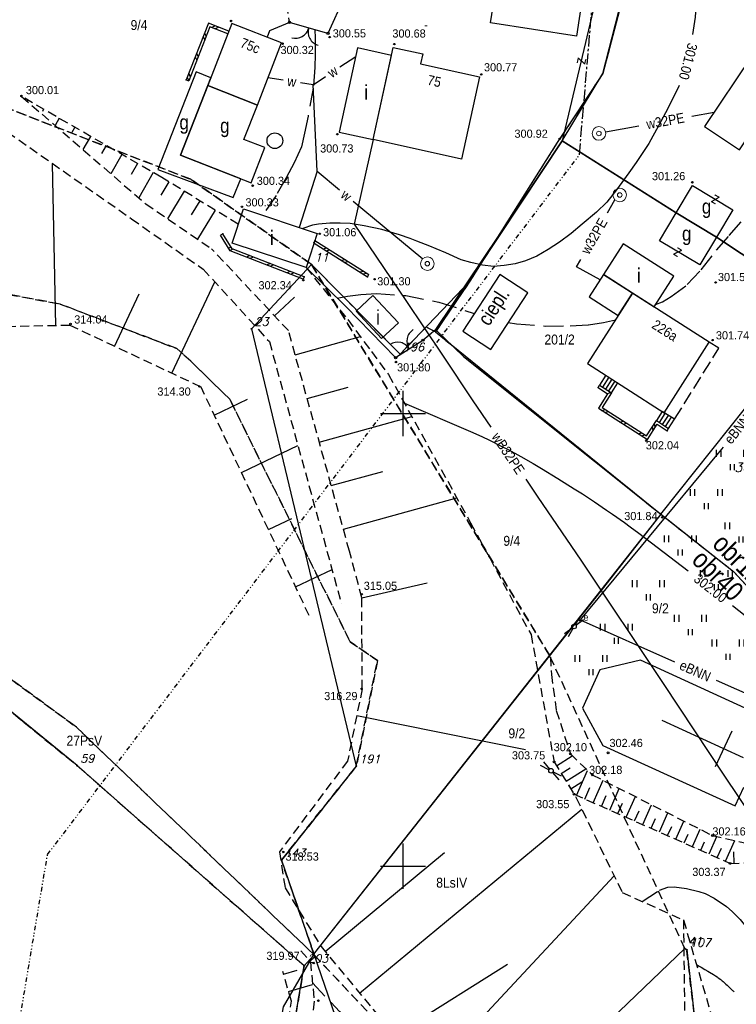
# Model space of a CAD drawing. Extents: x 4615668 to 9294084, y 5331114 to 10688993.
# Tile 147 of 181: x 4655853 to 4655932, y 5335598 to 5335707. Entities that reach past the tile are written whole.
import ezdxf
from ezdxf.enums import TextEntityAlignment as Align

# ---------------------------------------------------------------- set-up
doc = ezdxf.new("R2010")
doc.units = 0
doc.header["$MEASUREMENT"] = 0
for name, pattern in [('CENTER', [2, 1.25, -0.25, 0.25, -0.25]), ('CHODNIK', [2, 1.5, -0.5]), ('DIVIDE', [1.25, 0.5, -0.25, 0, -0.25, 0, -0.25]), ('DROGA', [1, 0.5, -0.5]), ('GEN7', [13.75, 9.75, -1.5, 1, -1.5]), ('KONTUR', [1.5, 1, -0.5]), ('SKARPA1', [1.5, 1, -0.5]), ('UZYTEK', [1.5, 1, -0.5]), ('WARSTWICA', [3, 2, -1])]:
    doc.linetypes.add(name, pattern=pattern)
for name, color, linetype in [('1', 7, 'Continuous'), ('11', 7, 'Continuous'), ('12', 7, 'Continuous'), ('13', 7, 'Continuous'), ('14', 7, 'Continuous'), ('15', 7, 'Continuous'), ('16', 7, 'Continuous'), ('17', 7, 'Continuous'), ('19', 7, 'Continuous'), ('2', 7, 'Continuous'), ('21', 7, 'Continuous'), ('22', 7, 'Continuous'), ('25', 7, 'Continuous'), ('26', 7, 'Continuous'), ('38', 7, 'Continuous'), ('47', 7, 'Continuous'), ('5', 7, 'Continuous'), ('50', 7, 'Continuous'), ('51', 7, 'Continuous'), ('52', 7, 'Continuous'), ('56', 7, 'Continuous'), ('57', 7, 'Continuous'), ('58', 7, 'Continuous'), ('60', 7, 'Continuous'), ('7', 4, 'GEN7'), ('8', 7, 'Continuous'), ('9', 7, 'Continuous'), ('UWWPA_907', 7, 'Continuous')]:
    doc.layers.add(name, color=color, linetype=linetype)
doc.styles.add('ITALICT', font='ITALICT', dxfattribs={"height": 0.2})
doc.styles.add('txt', font='TXT', dxfattribs={"height": 0.2})

# ---------------------------------------------------------------- blocks, each defined once
blk = doc.blocks.new('203')
at = {"layer": '57', "color": 3, "linetype": 'Continuous'}
blk.add_circle((0, 0), 0.045, dxfattribs=at)
blk = doc.blocks.new('Z')
at = {"layer": '60', "color": 11, "linetype": 'Continuous', "style": 'txt', "width": 0.88}
blk.add_text('z', height=1.25, rotation=0.0001, dxfattribs=at).set_placement((-0.01, 0.19), align=Align.MIDDLE)
blk = doc.blocks.new('BR')
at = {"layer": '38', "color": 97, "linetype": 'Continuous'}
for centre, start, end in [((-1.5, 0.05), 357.959, 90.5616), ((1.5, 0.06), 89.6223, 182.2249)]:
    blk.add_arc(centre, 1.5, start, end, dxfattribs=at)
blk = doc.blocks.new('SB')
at = {"layer": 'UWWPA_907', "color": 7, "linetype": 'Continuous', "lineweight": 13}
for radius in [0.75, 0.25]:
    blk.add_circle((0, 0), radius, dxfattribs=at)
blk = doc.blocks.new('WYS')
at = {"layer": '52', "color": 67, "linetype": 'Continuous'}
blk.add_circle((0, 0), 0.08, dxfattribs=at)
blk = doc.blocks.new('SL')
at = {"layer": '22', "color": 1, "linetype": 'Continuous'}
for p, q in [((-1.27, 0.26), (-0.24, 0.05)), ((1.28, 0.26), (0.24, 0.05)), ((-0.25, -0.05), (-1.27, -0.26)), ((0.24, -0.05), (1.28, -0.26))]:
    blk.add_line(p, q, dxfattribs=at)
blk.add_circle((0, 0), 0.25, dxfattribs=at)
blk = doc.blocks.new('A')
at = {"layer": '26', "color": 165, "linetype": 'Continuous'}
blk.add_circle((0, 0), 0.125, dxfattribs=at)
blk = doc.blocks.new('LAKI')
at = {"layer": '47', "color": 3, "linetype": 'Continuous'}
for p, q in [((-1.768, 1.143), (-1.768, 1.893)), ((-1.268, 1.143), (-1.268, 1.893)), ((1.268, 1.143), (1.268, 1.893)), ((1.768, 1.143), (1.768, 1.893)), ((-0.225, -0.338), (-0.225, 0.338)), ((0.225, -0.338), (0.225, 0.338))]:
    blk.add_line(p, q, dxfattribs=at)

msp = doc.modelspace()

# ---------------------------------------------------------------- linework, layer by layer
at = {"layer": '1', "color": 2, "linetype": 'Continuous'}
for points in [[(4655898.546, 5335672.021), (4655912.556, 5335693.126), (4655917.047, 5335700.565), (4655920.387, 5335713.345), (4655923.027, 5335720.205), (4655850.892, 5335734.396), (4655850.397, 5335734.435), (4655814.698, 5335747.014)], [(4655900.405, 5335674.77), (4655898.546, 5335672.021), (4655923.037, 5335652.224), (4655931.497, 5335645.555), (4655948.087, 5335627.595), (4655968.439, 5335646.719), (4655991.829, 5335668.697), (4655996.317, 5335672.915), (4655999.432, 5335675.248), (4656017.027, 5335688.425), (4656020.057, 5335688.905)]]:
    msp.add_lwpolyline(points, dxfattribs=at)
at = {"layer": '11', "color": 7, "linetype": 'Continuous'}
for p, q in [((4655932.603, 5335624.991), (4655923.617, 5335629.102)), ((4655931.291, 5335627.932), (4655929.471, 5335623.971))]:
    msp.add_line(p, q, dxfattribs=at)
at = {"layer": '11', "color": 132, "linetype": 'Continuous'}
for points in [[(4655905.432, 5335711.282), (4655914.909, 5335709.837), (4655914.126, 5335704.704), (4655904.649, 5335706.149)], [(4655904.656, 5335670.079), (4655908.744, 5335676.348), (4655905.648, 5335678.367), (4655901.56, 5335672.098)]]:
    msp.add_lwpolyline(points, close=True, dxfattribs=at)
at = {"layer": '11', "color": 2, "linetype": 'Continuous'}
for points in [[(4655876.056, 5335706.094), (4655873.375, 5335699.233), (4655878.864, 5335697.088), (4655881.545, 5335703.949)], [(4655893.698, 5335702.57), (4655889.945, 5335703.395), (4655887.898, 5335694.092), (4655891.651, 5335693.266)], [(4655891.651, 5335693.266), (4655893.893, 5335703.456), (4655897.14, 5335702.742), (4655896.9, 5335701.651), (4655903.421, 5335700.216), (4655901.419, 5335691.117)], [(4655937.339, 5335699.852), (4655933.475, 5335702.444), (4655928.289, 5335694.712), (4655932.154, 5335692.12)], [(4655925.151, 5335685.167), (4655926.964, 5335688.196), (4655931.43, 5335685.523), (4655929.617, 5335682.494)], [(4655877.323, 5335685.611), (4655885.491, 5335682.911), (4655884.246, 5335679.146), (4655876.078, 5335681.846)], [(4655922.709, 5335674.799), (4655924.882, 5335678.2), (4655919.291, 5335681.772), (4655917.118, 5335678.371)], [(4655917.118, 5335678.371), (4655915.542, 5335675.903), (4655918.757, 5335673.849), (4655920.333, 5335676.317)], [(4655928.814, 5335670.898), (4655920.333, 5335676.317), (4655915.351, 5335668.52), (4655923.832, 5335663.101)]]:
    msp.add_lwpolyline(points, close=True, dxfattribs=at)
at = {"layer": '13', "color": 7, "linetype": 'Continuous'}
for points in [[(4655873.715, 5335700.102), (4655872.083, 5335700.739), (4655867.867, 5335689.949), (4655876.208, 5335686.871), (4655877.051, 5335688.931), (4655870.37, 5335691.542)], [(4655873.375, 5335699.233), (4655870.37, 5335691.542), (4655878.169, 5335688.494), (4655879.687, 5335692.378), (4655877.376, 5335693.281), (4655878.864, 5335697.088)], [(4655923.314, 5335682.097), (4655925.151, 5335685.167), (4655929.617, 5335682.494), (4655927.78, 5335679.424)], [(4655891.641, 5335676.048), (4655894.46, 5335673.026), (4655892.596, 5335671.288), (4655889.777, 5335674.31)], [(4655917.062, 5335626.349), (4655931.69, 5335619.661), (4655932.643, 5335621.745), (4655937.147, 5335619.685), (4655939.485, 5335624.795), (4655934.912, 5335626.887), (4655935.894, 5335629.034), (4655921.213, 5335635.78), (4655916.72, 5335634.704), (4655914.804, 5335630.449)]]:
    msp.add_lwpolyline(points, close=True, dxfattribs=at)
at = {"layer": '15', "color": 62, "linetype": 'Continuous'}
for p, q in [((4655917.697, 5335667.021), (4655917, 5335665.931)), ((4655918.029, 5335666.809), (4655917.332, 5335665.718)), ((4655918.361, 5335666.597), (4655917.664, 5335665.506)), ((4655923.305, 5335662.016), (4655923.95, 5335663.026)), ((4655923.645, 5335661.799), (4655924.289, 5335662.809)), ((4655923.984, 5335661.582), (4655924.629, 5335662.592))]:
    msp.add_line(p, q, dxfattribs=at)
for points in [[(4655917.365, 5335667.233), (4655916.668, 5335666.143), (4655917.996, 5335665.294), (4655918.693, 5335666.385)], [(4655924.324, 5335661.365), (4655924.969, 5335662.375), (4655923.61, 5335663.243), (4655922.965, 5335662.233)]]:
    msp.add_lwpolyline(points, dxfattribs=at)
at = {"layer": '16', "color": 7, "linetype": 'CHODNIK'}
msp.add_lwpolyline([(4655924.969, 5335662.375), (4655929.877, 5335670.227), (4655928.814, 5335670.898)], dxfattribs=at)
at = {"layer": '16', "color": 7, "linetype": 'Continuous'}
msp.add_circle((4655880.8, 5335693.146), 0.865, dxfattribs=at)
at = {"layer": '17', "color": 97, "linetype": 'DROGA'}
msp.add_lwpolyline([(4655882.42, 5335706.217), (4655881.195, 5335714.103), (4655876.37, 5335717.002), (4655860.025, 5335720.708)], dxfattribs=at)
at = {"layer": '19', "color": 172, "linetype": 'Continuous'}
for p, q in [((4655874.208, 5335705.828), (4655873.819, 5335705.658)), ((4655874.603, 5335705.674), (4655874.214, 5335705.503)), ((4655872.871, 5335704.651), (4655873.041, 5335704.262)), ((4655873.025, 5335705.046), (4655873.195, 5335704.657)), ((4655875.721, 5335705.237), (4655875.611, 5335704.957)), ((4655871.997, 5335702.416), (4655872.167, 5335702.027)), ((4655872.152, 5335702.811), (4655872.322, 5335702.422)), ((4655871.124, 5335700.18), (4655871.294, 5335699.792)), ((4655871.278, 5335700.575), (4655871.448, 5335700.187)), ((4655870.996, 5335699.855), (4655871.276, 5335699.745)), ((4655875.035, 5335682.857), (4655874.781, 5335682.697)), ((4655885.137, 5335681.839), (4655885.234, 5335682.133)), ((4655885.137, 5335681.839), (4655891.03, 5335678.12)), ((4655885.234, 5335682.133), (4655891.19, 5335678.374)), ((4655875.955, 5335681.388), (4655875.677, 5335681.266)), ((4655876.195, 5335681.165), (4655875.837, 5335681.009)), ((4655886.12, 5335681.219), (4655886.534, 5335681.312)), ((4655886.479, 5335680.992), (4655886.892, 5335681.086)), ((4655878.035, 5335680.449), (4655877.647, 5335680.278)), ((4655878.43, 5335680.295), (4655878.042, 5335680.124)), ((4655880.271, 5335679.578), (4655879.883, 5335679.407)), ((4655880.667, 5335679.424), (4655880.278, 5335679.253)), ((4655888.149, 5335679.938), (4655888.563, 5335680.032)), ((4655888.508, 5335679.712), (4655888.922, 5335679.805)), ((4655882.508, 5335678.707), (4655882.119, 5335678.536)), ((4655882.903, 5335678.553), (4655882.515, 5335678.382)), ((4655890.179, 5335678.657), (4655890.593, 5335678.751)), ((4655890.538, 5335678.431), (4655890.952, 5335678.524)), ((4655891.03, 5335678.12), (4655891.19, 5335678.374)), ((4655884.021, 5335678.118), (4655883.913, 5335677.838)), ((4655916.517, 5335665.883), (4655916.679, 5335666.135)), ((4655917.528, 5335665.236), (4655917.943, 5335665.328)), ((4655916.914, 5335663.363), (4655917.328, 5335663.455)), ((4655917.271, 5335663.135), (4655917.686, 5335663.226)), ((4655918.936, 5335662.071), (4655919.351, 5335662.163)), ((4655919.294, 5335661.843), (4655919.708, 5335661.934)), ((4655922.619, 5335661.133), (4655922.527, 5335661.547)), ((4655922.847, 5335661.49), (4655922.756, 5335661.905)), ((4655924.162, 5335661.113), (4655924.324, 5335661.365)), ((4655920.959, 5335660.779), (4655921.373, 5335660.871)), ((4655921.317, 5335660.551), (4655921.731, 5335660.642))]:
    msp.add_line(p, q, dxfattribs=at)
for points in [[(4655875.721, 5335705.237), (4655873.447, 5335706.125), (4655870.996, 5335699.855)], [(4655875.611, 5335704.957), (4655873.617, 5335705.737), (4655871.276, 5335699.745)], [(4655883.913, 5335677.838), (4655875.86, 5335680.973), (4655874.781, 5335682.697)], [(4655884.021, 5335678.118), (4655876.062, 5335681.217), (4655875.035, 5335682.857)], [(4655916.517, 5335665.883), (4655917.582, 5335665.202), (4655916.554, 5335663.593), (4655921.978, 5335660.129), (4655923.057, 5335661.819), (4655924.162, 5335661.113)], [(4655916.679, 5335666.135), (4655917.996, 5335665.294), (4655916.968, 5335663.685), (4655921.886, 5335660.543), (4655922.965, 5335662.233), (4655924.324, 5335661.365)]]:
    msp.add_lwpolyline(points, dxfattribs=at)
for p in [(4655875.721, 5335705.237), (4655870.996, 5335699.855), (4655875.035, 5335682.857), (4655885.105, 5335681.859), (4655884.021, 5335678.118), (4655891.03, 5335678.12), (4655916.517, 5335665.883), (4655924.162, 5335661.113)]:
    msp.add_point(p, dxfattribs=at)
at = {"layer": '2', "color": 5, "linetype": 'Continuous'}
for p, q in [((4655920.387, 5335713.345), (4655917.047, 5335700.565)), ((4655917.047, 5335700.565), (4655912.014, 5335692.948)), ((4655912.014, 5335692.948), (4655902.34, 5335677.63)), ((4655884.85, 5335679.468), (4655878.209, 5335672.359)), ((4655894.636, 5335669.562), (4655884.85, 5335679.468)), ((4655902.34, 5335677.63), (4655894.636, 5335669.562)), ((4655902.34, 5335677.63), (4655898.546, 5335672.021)), ((4655878.209, 5335672.359), (4655889.801, 5335624.057)), ((4655898.546, 5335672.021), (4655923.037, 5335652.224)), ((4655923.037, 5335652.224), (4655931.497, 5335645.555)), ((4655931.497, 5335645.555), (4655948.087, 5335627.595)), ((4655858.954, 5335624.117), (4655847.251, 5335633.65)), ((4655884.029, 5335602.018), (4655858.954, 5335624.117)), ((4655889.801, 5335624.057), (4655881.529, 5335613.684)), ((4655881.529, 5335613.684), (4655890.325, 5335588.223)), ((4655908.308, 5335586.935), (4655926.129, 5335603.906)), ((4655926.129, 5335603.906), (4655926.324, 5335603.77)), ((4655926.324, 5335603.77), (4655927.814, 5335590.757)), ((4655879.4, 5335574.522), (4655884.029, 5335602.018))]:
    msp.add_line(p, q, dxfattribs=at)
at = {"layer": '2', "color": 7, "linetype": 'Continuous'}
for p in [(4655923.469, 5335651.892), (4655948.087, 5335627.595)]:
    msp.add_line(p, (4655931.497, 5335645.555), dxfattribs=at)
for points in [[(4655959.985, 5335707.422), (4655941.252, 5335679.032), (4655937.78, 5335677.085), (4655929.617, 5335682.494), (4655925.151, 5335685.167), (4655912.556, 5335693.126), (4655917.047, 5335700.565), (4655920.508, 5335714.096), (4655945.68, 5335709.823), (4655959.985, 5335707.422)], [(4655912.556, 5335693.126), (4655898.546, 5335672.021), (4655923.469, 5335651.892), (4655940.377, 5335673.108)], [(4655923.469, 5335651.892), (4655917.519, 5335644.296), (4655885.167, 5335603.427)]]:
    msp.add_lwpolyline(points, dxfattribs=at)
at = {"layer": '21', "color": 1, "linetype": 'Continuous'}
msp.add_line((4655914.545, 5335640.219), (4655924.957, 5335635.6), dxfattribs=at)
for points in [[(4655930.34, 5335659.303), (4655929.811, 5335658.651), (4655914.545, 5335640.219)], [(4655929.573, 5335633.552), (4655940.795, 5335628.573), (4655939.277, 5335624.885)]]:
    msp.add_lwpolyline(points, dxfattribs=at)
at = {"layer": '25', "color": 165, "linetype": 'Continuous'}
for p, q in [((4655887.989, 5335701.296), (4655889.74, 5335702.462)), ((4655881.724, 5335699.826), (4655880.032, 5335700.076)), ((4655885.045, 5335699.335), (4655886.387, 5335700.229)), ((4655885.045, 5335699.335), (4655883.629, 5335699.544)), ((4655885.485, 5335689.764), (4655885.045, 5335699.335)), ((4655926.872, 5335695.862), (4655929.365, 5335696.316)), ((4655917.346, 5335694.127), (4655921.043, 5335694.8)), ((4655885.485, 5335689.764), (4655883.48, 5335683.576)), ((4655885.485, 5335689.764), (4655887.958, 5335687.713)), ((4655889.44, 5335686.484), (4655897.139, 5335680.1)), ((4655917.553, 5335685.178), (4655918.382, 5335686.631))]:
    msp.add_line(p, q, dxfattribs=at)
for points in [[(4655891.676, 5335693.261), (4655889.561, 5335683.925), (4655895.276, 5335675.487), (4655899.344, 5335669.449), (4655902.677, 5335664.423), (4655904.655, 5335661.49)], [(4655916.743, 5335677.783), (4655914.151, 5335679.221), (4655914.615, 5335680.033)], [(4655908.528, 5335655.748), (4655909.856, 5335653.779), (4655914.61, 5335646.818)], [(4655914.61, 5335646.818), (4655923.7, 5335633.196), (4655930.575, 5335622.833), (4655940.482, 5335608.113), (4655945.579, 5335600.478), (4655959.32, 5335591.773)]]:
    msp.add_lwpolyline(points, dxfattribs=at)
at = {"layer": '38', "color": 97, "linetype": 'Continuous'}
for p, q in [((4655916.725, 5335710.668), (4655912.556, 5335693.126)), ((4655888.506, 5335709.048), (4655886.669, 5335705.003)), ((4655886.669, 5335705.003), (4655882.42, 5335706.217)), ((4655912.556, 5335693.126), (4655925.151, 5335685.167)), ((4655897.168, 5335671.113), (4655898.543, 5335672.283)), ((4655894.145, 5335669.185), (4655897.168, 5335671.113))]:
    msp.add_line(p, q, dxfattribs=at)
for points in [[(4655929.617, 5335682.494), (4655937.78, 5335677.085), (4655941.252, 5335679.032), (4655958.284, 5335701.637), (4655958.478, 5335705.614), (4655945.165, 5335707.203)], [(4655882.42, 5335706.217), (4655880.218, 5335705.285), (4655879.951, 5335704.572)], [(4655912.556, 5335693.126), (4655898.543, 5335672.283), (4655901.635, 5335669.317), (4655923.469, 5335651.892), (4655940.377, 5335673.108)], [(4655894.145, 5335669.185), (4655888.681, 5335674.799), (4655884.246, 5335679.146)], [(4655923.469, 5335651.892), (4655885.167, 5335603.427), (4655881.714, 5335597.466), (4655875.635, 5335563.025)]]:
    msp.add_lwpolyline(points, dxfattribs=at)
for centre in [(4655882.42, 5335706.217), (4655886.669, 5335705.003), (4655897.168, 5335671.113), (4655894.145, 5335669.185)]:
    msp.add_circle(centre, 0.125, dxfattribs=at)
at = {"layer": '50', "color": 216, "linetype": 'Continuous'}
for points in [[(4655927.391, 5335709.323), (4655927.361, 5335708.456), (4655927.257, 5335706.808), (4655926.976, 5335704.875)], [(4655925.5, 5335699.242), (4655924.221, 5335696.71), (4655923.2, 5335694.783), (4655922.128, 5335692.849), (4655920.739, 5335690.735), (4655919.919, 5335689.591), (4655918.572, 5335687.721), (4655917.494, 5335686.362), (4655916.362, 5335685.266), (4655914.778, 5335683.918), (4655913.536, 5335682.903), (4655912.246, 5335681.938), (4655911.009, 5335681.138), (4655909.772, 5335680.384), (4655908.503, 5335679.872), (4655907.371, 5335679.545), (4655906.143, 5335679.359), (4655904.952, 5335679.246), (4655903.743, 5335679.395), (4655902.449, 5335679.694), (4655901.389, 5335680.003), (4655899.685, 5335680.749), (4655898.646, 5335681.215), (4655897.923, 5335681.484), (4655896.488, 5335682.064), (4655895.764, 5335682.339), (4655894.572, 5335682.736), (4655893.932, 5335682.945), (4655892.617, 5335683.335), (4655890.677, 5335683.739), (4655889.111, 5335683.994), (4655888.024, 5335684.051), (4655886.869, 5335684.02), (4655885.633, 5335683.913), (4655884.958, 5335683.802), (4655883.881, 5335683.443)], [(4655895.115, 5335664.157), (4655902.666, 5335660.907), (4655903.75, 5335660.425), (4655904.467, 5335660.089), (4655905.886, 5335659.387), (4655906.588, 5335659.021), (4655907.981, 5335658.266), (4655909.359, 5335657.481), (4655910.27, 5335656.943), (4655912.079, 5335655.842), (4655913.893, 5335654.704), (4655914.794, 5335654.127), (4655916.136, 5335653.249), (4655917.465, 5335652.354), (4655918.125, 5335651.899), (4655919.431, 5335650.972), (4655920.078, 5335650.5), (4655921.04, 5335649.779), (4655926.498, 5335645.621)], [(4655931.391, 5335641.813), (4655934.685, 5335639.211), (4655935.503, 5335638.545), (4655936.037, 5335638.09), (4655937.081, 5335637.155), (4655937.593, 5335636.677), (4655938.604, 5335635.701), (4655939.603, 5335634.706), (4655941.598, 5335632.674), (4655941.812, 5335632.465), (4655942.109, 5335632.179), (4655942.25, 5335632.03), (4655942.439, 5335631.797), (4655942.518, 5335631.677), (4655942.603, 5335631.51), (4655942.635, 5335631.424), (4655942.668, 5335631.291), (4655942.68, 5335631.154), (4655942.679, 5335631.083), (4655942.625, 5335630.249)], [(4655927.405, 5335602.142), (4655927.504, 5335602.082), (4655927.703, 5335601.962), (4655927.904, 5335601.845), (4655928.307, 5335601.613), (4655928.666, 5335601.406), (4655928.845, 5335601.302), (4655929.022, 5335601.197), (4655929.111, 5335601.144), (4655929.286, 5335601.036), (4655929.373, 5335600.981), (4655929.503, 5335600.897), (4655929.674, 5335600.783), (4655929.759, 5335600.725), (4655929.885, 5335600.636), (4655930.009, 5335600.546), (4655930.071, 5335600.499), (4655930.13, 5335600.454), (4655930.245, 5335600.361), (4655930.359, 5335600.264), (4655930.434, 5335600.199), (4655930.581, 5335600.065), (4655930.653, 5335599.997), (4655930.797, 5335599.859), (4655930.94, 5335599.719), (4655931.129, 5335599.532), (4655931.224, 5335599.438), (4655931.367, 5335599.299), (4655931.439, 5335599.23), (4655931.548, 5335599.127)]]:
    msp.add_lwpolyline(points, dxfattribs=at)
at = {"layer": '50', "color": 245, "linetype": 'WARSTWICA'}
for points in [[(4655885.235, 5335705.413), (4655885.253, 5335704.454), (4655885.267, 5335702.708), (4655885.228, 5335701.225), (4655885.037, 5335698.932), (4655884.468, 5335695.844), (4655884.07, 5335693.966), (4655883.749, 5335692.478), (4655882.95, 5335690.708), (4655882.049, 5335689.04), (4655880.944, 5335687.099), (4655879.45, 5335684.908)], [(4655922.862, 5335675.039), (4655923.637, 5335675.345), (4655924.611, 5335675.929), (4655926.386, 5335677.268), (4655927.904, 5335678.867), (4655929.614, 5335681.059), (4655931.029, 5335682.676), (4655932.703, 5335684.586), (4655934.616, 5335686.472), (4655936.05, 5335687.808), (4655937.153, 5335688.768)], [(4655887.696, 5335675.765), (4655888.818, 5335675.984), (4655890.304, 5335676.142), (4655892.043, 5335676.258), (4655895.271, 5335676.031), (4655898.935, 5335675.325), (4655902.839, 5335674.059)], [(4655906.596, 5335673.054), (4655907.515, 5335672.913), (4655910.709, 5335672.677), (4655913.425, 5335672.692), (4655915.453, 5335672.809), (4655917.132, 5335673.078), (4655918.44, 5335673.354)], [(4655921.407, 5335609.114), (4655923.318, 5335610.37), (4655924.24, 5335610.702), (4655924.923, 5335610.735), (4655926.283, 5335610.564), (4655927.673, 5335610.228), (4655928.355, 5335609.983), (4655929.353, 5335609.485), (4655930.734, 5335608.546), (4655931.354, 5335608.022), (4655932.214, 5335607.139), (4655933.972, 5335604.953), (4655934.778, 5335603.823), (4655935.904, 5335602.057), (4655938.02, 5335598.351), (4655938.989, 5335596.463), (4655940.278, 5335593.54), (4655942.159, 5335588.326), (4655942.978, 5335585.689), (4655944.035, 5335581.683), (4655947.045, 5335567.45), (4655948.199, 5335563.025)], [(4655884.955, 5335600.119), (4655887.96, 5335596.968), (4655888.358, 5335596.497), (4655889.002, 5335595.448), (4655890.383, 5335591.926), (4655891.977, 5335587.872), (4655892.563, 5335585.769), (4655892.915, 5335583.588), (4655893.192, 5335579.205), (4655893.366, 5335574.508), (4655893.192, 5335572.176), (4655892.213, 5335565.67)]]:
    msp.add_lwpolyline(points, dxfattribs=at)
at = {"layer": '51', "color": 3, "linetype": 'Continuous'}
for p, q in [((4655853.504, 5335697.622), (4655853.427, 5335697.489)), ((4655855.237, 5335696.623), (4655855.102, 5335696.39)), ((4655856.969, 5335695.623), (4655856.508, 5335694.825)), ((4655858.701, 5335694.624), (4655858.375, 5335694.058)), ((4655860.434, 5335693.624), (4655859.589, 5335692.161)), ((4655862.166, 5335692.625), (4655861.648, 5335691.727)), ((4655863.898, 5335691.625), (4655862.67, 5335689.497)), ((4655856.588, 5335672.712), (4655856.223, 5335690.629)), ((4655865.631, 5335690.626), (4655864.921, 5335689.395)), ((4655867.363, 5335689.626), (4655865.751, 5335686.833)), ((4655869.083, 5335688.606), (4655868.18, 5335687.13)), ((4655870.789, 5335687.563), (4655868.931, 5335684.527)), ((4655872.495, 5335686.519), (4655871.541, 5335684.959)), ((4655874.201, 5335685.475), (4655872.242, 5335682.273)), ((4655869.407, 5335667.455), (4655874.154, 5335677.554)), ((4655863.072, 5335670.433), (4655865.795, 5335676.226)), ((4655880.77, 5335673.797), (4655882.984, 5335675.877)), ((4655883.038, 5335669.503), (4655890.259, 5335671.501)), ((4655884.371, 5335664.684), (4655888.902, 5335665.938)), ((4655874.107, 5335662.838), (4655877.788, 5335664.581)), ((4655885.704, 5335659.865), (4655895.926, 5335662.693)), ((4655877.104, 5335656.511), (4655883.354, 5335659.472)), ((4655887.037, 5335655.046), (4655892.728, 5335656.621)), ((4655888.37, 5335650.227), (4655900.912, 5335653.697)), ((4655880.1, 5335650.185), (4655882.67, 5335651.402)), ((4655883.097, 5335643.859), (4655887.124, 5335645.767)), ((4655890.417, 5335642.65), (4655897.62, 5335644.312)), ((4655889.853, 5335629.666), (4655908.496, 5335625.917)), ((4655911.922, 5335624.101), (4655913.676, 5335625.197)), ((4655912.452, 5335623.253), (4655913.438, 5335623.869)), ((4655912.981, 5335622.405), (4655915.173, 5335623.774)), ((4655914.153, 5335620.837), (4655915.37, 5335623.587)), ((4655913.511, 5335621.557), (4655914.723, 5335622.314)), ((4655915.982, 5335620.028), (4655917.074, 5335622.496)), ((4655915.067, 5335620.433), (4655915.624, 5335621.69)), ((4655916.896, 5335619.623), (4655917.432, 5335620.834)), ((4655917.811, 5335619.218), (4655918.862, 5335621.595)), ((4655919.64, 5335618.409), (4655920.651, 5335620.693)), ((4655918.725, 5335618.814), (4655919.241, 5335619.979)), ((4655921.468, 5335617.6), (4655922.439, 5335619.792)), ((4655890.172, 5335598.981), (4655914.725, 5335619.32)), ((4655920.554, 5335618.004), (4655921.049, 5335619.124)), ((4655923.297, 5335616.79), (4655924.227, 5335618.891)), ((4655922.383, 5335617.195), (4655922.858, 5335618.268)), ((4655924.212, 5335616.386), (4655924.666, 5335617.413)), ((4655925.126, 5335615.981), (4655926.015, 5335617.989)), ((4655926.041, 5335615.576), (4655926.475, 5335616.557)), ((4655926.955, 5335615.171), (4655927.803, 5335617.088)), ((4655927.87, 5335614.767), (4655928.283, 5335615.702)), ((4655928.784, 5335614.362), (4655929.639, 5335616.294)), ((4655930.613, 5335613.553), (4655931.624, 5335615.837)), ((4655886.344, 5335603.602), (4655899.55, 5335614.54)), ((4655929.698, 5335613.957), (4655930.165, 5335615.011)), ((4655931.565, 5335613.337), (4655931.531, 5335614.601)), ((4655897.072, 5335589.198), (4655918.295, 5335611.948)), ((4655893.841, 5335594.246), (4655906.502, 5335602.2)), ((4655881.756, 5335601.098), (4655883.264, 5335601.543)), ((4655882.322, 5335599.18), (4655884.97, 5335599.961))]:
    msp.add_line(p, q, dxfattribs=at)
at = {"layer": '51', "color": 3, "linetype": 'SKARPA1'}
for points in [[(4655808.276, 5335700.464), (4655825.933, 5335696.506), (4655840.395, 5335697.915), (4655848.799, 5335695.819), (4655864.951, 5335684.529), (4655872.876, 5335678.95), (4655880.194, 5335670.957), (4655888.153, 5335642.027)], [(4655876.76, 5335683.909), (4655868.306, 5335689.082), (4655852.808, 5335698.024)], [(4655852.808, 5335698.024), (4655866.523, 5335686.166), (4655873.809, 5335681.207)], [(4655890.444, 5335632.607), (4655890.417, 5335642.65), (4655889.037, 5335647.818), (4655882.301, 5335672.167), (4655873.809, 5335681.207)], [(4655884.246, 5335679.146), (4655888.862, 5335673.387), (4655891.475, 5335669.86), (4655893.356, 5335667.331), (4655902.44, 5335650.941)], [(4655884.595, 5335640.696), (4655872.64, 5335665.935), (4655858.156, 5335672.744), (4655838.556, 5335672.345), (4655827.28, 5335674.49), (4655816.534, 5335672.305), (4655806.231, 5335671.907)], [(4655902.44, 5335650.941), (4655909.11, 5335638.596), (4655911.657, 5335624.525), (4655914.119, 5335620.572), (4655919.186, 5335610.109), (4655925.962, 5335607.072), (4655926.155, 5335591.215), (4655925.429, 5335581.869), (4655923.898, 5335571.033), (4655920.406, 5335563.025)], [(4655911.251, 5335636.109), (4655911.359, 5335634.194), (4655911.899, 5335630.22), (4655913.457, 5335625.405), (4655915.887, 5335623.095), (4655929.157, 5335616.405), (4655933.977, 5335615.295), (4655937.647, 5335616.325)], [(4655890.444, 5335632.607), (4655888.84, 5335624.629), (4655881.319, 5335614.615), (4655881.927, 5335610.631), (4655885.904, 5335604.133), (4655893.046, 5335595.511), (4655896.928, 5335589.332), (4655904.84, 5335581.951), (4655902.337, 5335563.025)], [(4655911.657, 5335624.525), (4655913.887, 5335620.955), (4655931.127, 5335613.325), (4655934.107, 5335613.405), (4655937.647, 5335616.325)], [(4655883.679, 5335603.667), (4655884.725, 5335602.46), (4655885.154, 5335598.087), (4655883.117, 5335580.403), (4655882.77, 5335577.791), (4655878.237, 5335563.025)], [(4655875.913, 5335563.025), (4655879.073, 5335575.702), (4655881.215, 5335588.557), (4655882.635, 5335598.117), (4655881.67, 5335601.39)]]:
    msp.add_lwpolyline(points, dxfattribs=at)
at = {"layer": '52', "color": 67, "linetype": 'Continuous'}
for centre in [(4655913.457, 5335625.405), (4655917.629, 5335625.528), (4655911.657, 5335624.525), (4655915.887, 5335623.095), (4655913.887, 5335620.955), (4655929.157, 5335616.405), (4655931.127, 5335613.325)]:
    msp.add_circle(centre, 0.1, dxfattribs=at)
at = {"layer": '58', "color": 1, "linetype": 'CENTER'}
msp.add_lwpolyline([(4655914.462, 5335691.584), (4655921.799, 5335777.288), (4656036.6, 5335762.54), (4656091.085, 5335838.33), (4656087.414, 5335867.176), (4656022.685, 5335883.426), (4656035.386, 5335914.616), (4656169.362, 5335874.669), (4656160.282, 5335778.355), (4656093.774, 5335647.606), (4656033.626, 5335672.476)], dxfattribs=at)
at = {"layer": '58', "color": 1, "linetype": 'DIVIDE'}
msp.add_lwpolyline([(4655850.175, 5335581.633), (4655855.675, 5335614.294), (4655914.462, 5335691.584)], dxfattribs=at)
at = {"layer": '60', "color": 7, "linetype": 'Continuous'}
for p, q in [((4655894.967, 5335660.525), (4655894.967, 5335665.525)), ((4655892.467, 5335663.025), (4655897.467, 5335663.025)), ((4655894.967, 5335610.525), (4655894.967, 5335615.525)), ((4655892.467, 5335613.025), (4655897.467, 5335613.025))]:
    msp.add_line(p, q, dxfattribs=at)
at = {"layer": '7', "color": 245, "linetype": 'KONTUR'}
for p, q in [((4655920.387, 5335713.345), (4655917.047, 5335700.565)), ((4655917.047, 5335700.565), (4655912.014, 5335692.948)), ((4655850.826, 5335696.896), (4655871.517, 5335688.882)), ((4655871.517, 5335688.882), (4655850.826, 5335696.896)), ((4655912.014, 5335692.948), (4655902.34, 5335677.63)), ((4655871.517, 5335688.882), (4655884.85, 5335679.468)), ((4655884.85, 5335679.468), (4655871.517, 5335688.882)), ((4655884.85, 5335679.468), (4655911.194, 5335636.238)), ((4655894.636, 5335669.562), (4655884.85, 5335679.468)), ((4655911.194, 5335636.238), (4655884.85, 5335679.468)), ((4655884.85, 5335679.468), (4655894.636, 5335669.562)), ((4655857.07, 5335675.099), (4655839.58, 5335678.373)), ((4655839.58, 5335678.373), (4655857.07, 5335675.099)), ((4655902.34, 5335677.63), (4655898.546, 5335672.021)), ((4655869.951, 5335670.189), (4655857.07, 5335675.099)), ((4655857.07, 5335675.099), (4655869.951, 5335670.189)), ((4655897.512, 5335672.573), (4655894.636, 5335669.562)), ((4655894.636, 5335669.562), (4655897.512, 5335672.573)), ((4655898.546, 5335672.021), (4655897.512, 5335672.573)), ((4655897.512, 5335672.573), (4655898.546, 5335672.021)), ((4655898.546, 5335672.021), (4655923.037, 5335652.224)), ((4655871.495, 5335668.808), (4655869.951, 5335670.189)), ((4655869.951, 5335670.189), (4655871.495, 5335668.808)), ((4655875.811, 5335664.588), (4655871.495, 5335668.808)), ((4655871.495, 5335668.808), (4655875.811, 5335664.588)), ((4655889.122, 5335637.793), (4655875.811, 5335664.588)), ((4655875.811, 5335664.588), (4655889.122, 5335637.793)), ((4655923.037, 5335652.224), (4655931.497, 5335645.555)), ((4655931.497, 5335645.555), (4655948.087, 5335627.595)), ((4655892.138, 5335635.725), (4655889.122, 5335637.793)), ((4655889.122, 5335637.793), (4655892.138, 5335635.725)), ((4655926.129, 5335603.906), (4655911.194, 5335636.238)), ((4655858.872, 5335628.352), (4655849.26, 5335635.43)), ((4655849.26, 5335635.43), (4655858.872, 5335628.352)), ((4655889.802, 5335624.057), (4655892.138, 5335635.725)), ((4655892.138, 5335635.725), (4655889.802, 5335624.057)), ((4655847.251, 5335633.65), (4655858.954, 5335624.117)), ((4655858.954, 5335624.117), (4655847.251, 5335633.65)), ((4655885.148, 5335603.21), (4655858.872, 5335628.352)), ((4655858.872, 5335628.352), (4655885.148, 5335603.21)), ((4655858.954, 5335624.117), (4655884.03, 5335602.019)), ((4655884.03, 5335602.019), (4655858.954, 5335624.117)), ((4655881.529, 5335613.684), (4655889.802, 5335624.057)), ((4655889.802, 5335624.057), (4655881.529, 5335613.684)), ((4655885.148, 5335603.21), (4655881.529, 5335613.684)), ((4655881.529, 5335613.684), (4655885.148, 5335603.21)), ((4655926.129, 5335603.906), (4655926.324, 5335603.77)), ((4655926.324, 5335603.77), (4655926.129, 5335603.906)), ((4655926.324, 5335603.77), (4655927.814, 5335590.757)), ((4655927.814, 5335590.757), (4655926.324, 5335603.77)), ((4655884.03, 5335602.019), (4655885.148, 5335603.21)), ((4655885.148, 5335603.21), (4655884.03, 5335602.019)), ((4655900.238, 5335587.165), (4655885.148, 5335603.21)), ((4655885.148, 5335603.21), (4655900.238, 5335587.165)), ((4655884.03, 5335602.019), (4655879.4, 5335574.522)), ((4655879.4, 5335574.522), (4655884.03, 5335602.019))]:
    msp.add_line(p, q, dxfattribs=at)
at = {"layer": '9', "color": 3, "linetype": 'UZYTEK'}
msp.add_lwpolyline([(4655925.962, 5335607.072), (4655930.23, 5335592.486), (4655927.628, 5335577.551), (4655926.23, 5335570.358), (4655924.39, 5335563.868), (4655924.121, 5335563.025)], dxfattribs=at)

# ---------------------------------------------------------------- block references
at = {"layer": '22', "color": 1, "linetype": 'Continuous'}
for p, xscale, yscale, rotation in [((4655913.87, 5335639.483), 0.9999989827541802, 0.9999989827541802, 48.24592677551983), ((4655911.317, 5335623.555), 1.00000087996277, 1.00000087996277, 322.11069536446)]:
    msp.add_blockref('SL', p, dxfattribs=dict(at, xscale=xscale, yscale=yscale, rotation=rotation))
msp.add_blockref('A', (4655914.545, 5335640.219), dxfattribs=at)
at = {"layer": '26', "color": 165, "linetype": 'Continuous'}
for p in [(4655916.617, 5335693.95), (4655918.918, 5335687.155), (4655897.658, 5335679.559)]:
    msp.add_blockref('SB', p, dxfattribs=at)
at = {"layer": '38', "color": 97, "linetype": 'Continuous'}
for p, xscale, yscale, rotation in [((4655884.544, 5335705.61), 1.000001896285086, 1.000001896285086, 164.0509759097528), ((4655895.656, 5335670.149), 1.000000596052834, 1.000000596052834, 32.52022158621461)]:
    msp.add_blockref('BR', p, dxfattribs=dict(at, xscale=xscale, yscale=yscale, rotation=rotation))
at = {"layer": '47', "color": 3, "linetype": 'Continuous'}
for p in [(4655931.383, 5335657.096), (4655928.501, 5335652.778), (4655932.344, 5335649.1), (4655925.618, 5335647.661), (4655929.622, 5335643.823), (4655922.095, 5335642.704), (4655926.739, 5335638.866), (4655918.573, 5335637.907), (4655930.903, 5335636.148), (4655915.771, 5335634.441)]:
    msp.add_blockref('LAKI', p, dxfattribs=at)
at = {"layer": '52', "color": 67, "linetype": 'Continuous'}
for p in [(4655875.96, 5335706.373), (4655886.851, 5335704.588), (4655881.651, 5335703.87), (4655894.007, 5335703.816), (4655903.604, 5335700.463), (4655852.79, 5335698.089), (4655887.707, 5335693.861), (4655912.278, 5335693.35), (4655878.345, 5335688.177), (4655926.947, 5335688.548), (4655877.152, 5335685.845), (4655885.762, 5335682.865), (4655883.938, 5335677.73), (4655891.818, 5335677.845), (4655929.516, 5335677.487), (4655858.211, 5335672.902), (4655929.173, 5335671.123), (4655894.184, 5335668.697), (4655872.46, 5335665.998), (4655921.842, 5335660.01), (4655923.63, 5335651.548), (4655890.405, 5335643.054), (4655890.384, 5335632.599), (4655881.723, 5335614.582), (4655885.09, 5335602.314), (4655885.607, 5335598.154)]:
    msp.add_blockref('WYS', p, dxfattribs=at)
at = {"layer": '57', "color": 3, "linetype": 'Continuous'}
for p in [(4655884.85, 5335679.468), (4655878.209, 5335672.359), (4655894.636, 5335669.562), (4655858.954, 5335624.117), (4655889.801, 5335624.057), (4655881.529, 5335613.684), (4655926.129, 5335603.906), (4655926.324, 5335603.77), (4655884.029, 5335602.018)]:
    msp.add_blockref('203', p, dxfattribs=at)
at = {"layer": '60', "color": 11, "linetype": 'Continuous'}
for p, xscale, yscale, rotation in [((4655914.642, 5335701.934), 1.000000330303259, 1.000000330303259, 258.2027617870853), ((4655929.479, 5335686.708), 0.9999980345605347, 0.9999980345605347, 150.9019374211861), ((4655925.323, 5335680.876), 1.000001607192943, 1.000001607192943, 147.2269572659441)]:
    msp.add_blockref('Z', p, dxfattribs=dict(at, xscale=xscale, yscale=yscale, rotation=rotation))

# ---------------------------------------------------------------- texts
at = {"layer": '1', "color": 2, "linetype": 'Continuous', "style": 'txt', "width": 0.9}
for s, p in [('obr123', (4655929.77, 5335649.209)), ('obr40', (4655927.49, 5335647.435))]:
    msp.add_text(s, height=2.1, rotation=315, dxfattribs=at).set_placement(p, align=Align.MIDDLE_LEFT)
at = {"layer": '12', "color": 62, "linetype": 'Continuous', "style": 'txt', "width": 0.909091}
for s, rotation, p in [('75c', 338.65536, (4655878.281, 5335704.151)), ('75', 347.5894, (4655898.546, 5335700.265)), ('226a', 327.42314, (4655924.206, 5335672.655))]:
    msp.add_text(s, height=1.1, rotation=rotation, dxfattribs=at).set_placement(p, align=Align.TOP_CENTER)
at = {"layer": '12', "color": 7, "linetype": 'Continuous', "style": 'txt', "width": 0.875}
for p in [(4655890.9, 5335698.527), (4655880.457, 5335682.461), (4655921.032, 5335678.304)]:
    msp.add_text('i', height=1.6, dxfattribs=at).set_placement(p, align=Align.MIDDLE)
msp.add_text('ciepl.', height=1.6, rotation=56.95065, dxfattribs=at).set_placement((4655905.143, 5335674.73), align=Align.MIDDLE)
at = {"layer": '14', "color": 7, "linetype": 'Continuous', "style": 'txt', "width": 0.875}
for s, p in [('g', (4655870.773, 5335694.945)), ('g', (4655875.268, 5335694.572)), ('g', (4655928.51, 5335685.642)), ('g', (4655926.321, 5335682.655)), ('i', (4655892.205, 5335673.683))]:
    msp.add_text(s, height=1.6, dxfattribs=at).set_placement(p, align=Align.MIDDLE)
at = {"layer": '21', "color": 1, "linetype": 'Continuous', "style": 'txt', "width": 0.909091}
for rotation, p in [(50.96058, (4655931.93, 5335661.264)), (336.07519, (4655927.265, 5335634.576))]:
    msp.add_text('eBNN', height=1.1, rotation=rotation, dxfattribs=at).set_placement(p, align=Align.MIDDLE)
at = {"layer": '22', "color": 1, "linetype": 'Continuous', "style": 'txt', "width": 0.875}
msp.add_text('e', height=0.8, dxfattribs=at).set_placement((4655914.926, 5335640.106))
at = {"layer": '25', "color": 165, "linetype": 'Continuous', "style": 'txt', "width": 0.909091}
for s, rotation, p in [('w', 33.66471, (4655887.188, 5335700.761)), ('w', 351.59167, (4655882.676, 5335699.685)), ('w32PE', 10.32204, (4655923.957, 5335695.331)), ('w', 320.33301, (4655888.699, 5335687.098)), ('w32PE', 60.27428, (4655916.083, 5335682.605)), ('wB32PE', 303.99827, (4655906.591, 5335658.618))]:
    msp.add_text(s, height=1.1, rotation=rotation, dxfattribs=at).set_placement(p, align=Align.MIDDLE)
at = {"layer": '5', "color": 6, "linetype": 'Continuous', "style": 'txt', "width": 0.909091}
for s, p in [('9/4', (4655865.782, 5335705.941)), ('201/2', (4655912.27, 5335671.205)), ('9/4', (4655906.986, 5335648.973)), ('9/2', (4655923.409, 5335641.512))]:
    msp.add_text(s, height=1.1, dxfattribs=at).set_placement(p, align=Align.MIDDLE)
msp.add_text('9/2', height=1.1, dxfattribs=at).set_placement((4655906.614, 5335627.133))
at = {"layer": '50', "color": 6, "linetype": 'Continuous', "style": 'txt', "width": 0.909091}
for s, rotation, p in [('301.00', 255.21039, (4655926.485, 5335701.904)), ('302.00', 322.1008, (4655928.949, 5335643.724))]:
    msp.add_text(s, height=1.1, rotation=rotation, dxfattribs=at).set_placement(p, align=Align.MIDDLE)
at = {"layer": '52', "color": 67, "linetype": 'Continuous'}
for s, height, style, p in [('300.55', 0.9, 'txt', (4655887.193, 5335704.555)), ('300.68', 0.9, 'txt', (4655893.792, 5335704.539)), ('300.32', 0.9, 'txt', (4655881.424, 5335702.718)), ('300.77', 0.9, 'txt', (4655903.913, 5335700.806)), ('300.01', 0.9, 'txt', (4655853.276, 5335698.288)), ('300.92', 0.9, 'txt', (4655907.284, 5335693.471)), ('300.73', 0.9, 'txt', (4655885.804, 5335691.84)), ('300.34', 0.9, 'txt', (4655878.798, 5335688.265)), ('301.26', 0.9, 'txt', (4655922.479, 5335688.785)), ('300.33', 0.9, 'txt', (4655877.55, 5335685.889)), ('301.06', 0.9, 'txt', (4655886.127, 5335682.589)), ('301.52', 0.9, 'txt', (4655929.773, 5335677.638)), ('302.34', 0.9, 'txt', (4655878.99, 5335676.732)), ('301.30', 0.9, 'txt', (4655892.116, 5335677.168)), ('314.04', 0.9, 'txt', (4655858.624, 5335672.955)), ('301.74', 0.9, 'txt', (4655929.546, 5335671.2)), ('301.80', 0.9, 'txt', (4655894.304, 5335667.666)), ('314.30', 0.9, 'txt', (4655867.815, 5335664.992)), ('302.04', 0.9, 'txt', (4655921.799, 5335659.053)), ('301.78', 1, 'ITALICT', (4655931.6, 5335656.565)), ('301.84', 0.9, 'txt', (4655919.416, 5335651.237)), ('315.05', 0.9, 'txt', (4655890.626, 5335643.535)), ('316.29', 0.9, 'txt', (4655886.25, 5335631.357)), ('302.10', 0.9, 'txt', (4655911.618, 5335625.712)), ('302.46', 0.9, 'txt', (4655917.785, 5335626.176)), ('303.75', 0.9, 'txt', (4655907.001, 5335624.808)), ('302.18', 0.9, 'txt', (4655915.525, 5335623.199)), ('303.55', 0.9, 'txt', (4655909.672, 5335619.418)), ('302.16', 0.9, 'txt', (4655929.157, 5335616.405)), ('318.53', 0.9, 'txt', (4655881.974, 5335613.627)), ('303.37', 0.9, 'txt', (4655926.935, 5335611.932)), ('319.97', 0.9, 'txt', (4655879.863, 5335602.666))]:
    msp.add_text(s, height=height, dxfattribs=dict(at, style=style)).set_placement(p)
at = {"layer": '56', "color": 17, "linetype": 'Continuous', "style": 'txt'}
msp.add_text('-', height=0.9, dxfattribs=at).set_placement((4655897.298, 5335706.387), align=Align.TOP_LEFT)
at = {"layer": '57', "color": 3, "linetype": 'Continuous', "style": 'ITALICT'}
for s, p in [('11', (4655885.2, 5335679.818)), ('23', (4655878.559, 5335672.709)), ('196', (4655894.986, 5335669.912)), ('59', (4655859.304, 5335624.467)), ('191', (4655890.151, 5335624.407)), ('143', (4655881.879, 5335614.034)), ('41', (4655926.479, 5335604.256)), ('107', (4655926.674, 5335604.12)), ('203', (4655884.379, 5335602.368))]:
    msp.add_text(s, height=0.9, dxfattribs=at).set_placement(p)
at = {"layer": '8', "color": 59, "linetype": 'Continuous', "style": 'txt', "width": 0.909091}
for s, p in [('27PsV', (4655857.771, 5335626.334)), ('8LsIV', (4655898.634, 5335610.641))]:
    msp.add_text(s, height=1.1, dxfattribs=at).set_placement(p)

doc.saveas('drawing.dxf')
